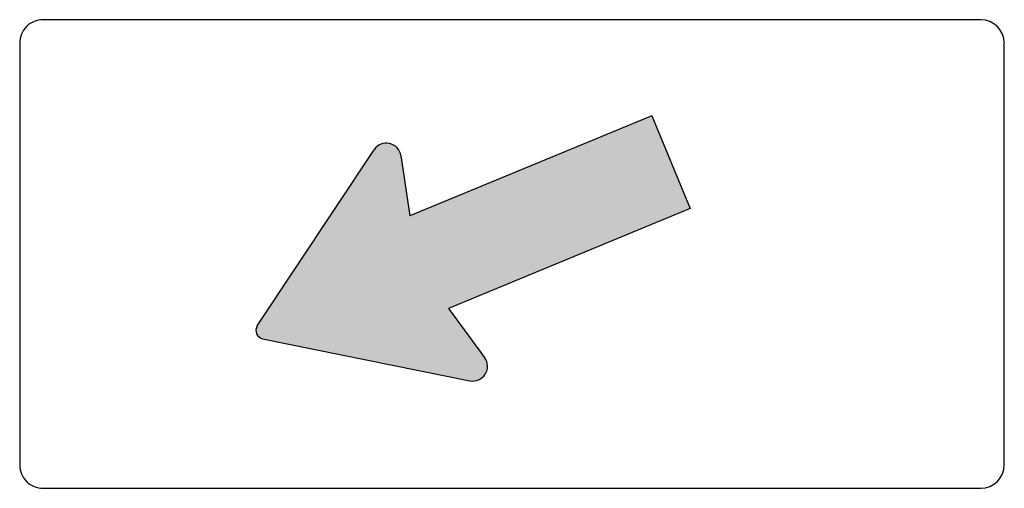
# Model space of a CAD drawing. Header units: inches. Extents: x -0.5 to 0.5, y -0.24 to 0.24.
import ezdxf

# ---------------------------------------------------------------- set-up
doc = ezdxf.new("R2010")
doc.units = ezdxf.units.IN
doc.header["$MEASUREMENT"] = 0

msp = doc.modelspace()

# ---------------------------------------------------------------- hatches: boundary and pattern name
h = msp.add_hatch(color=7)
edge = h.paths.add_edge_path()
edge.add_spline(control_points=[(-0.2587, -0.0731), (-0.2602, -0.0755), (-0.2605, -0.0784), (-0.2594, -0.081), (-0.2583, -0.0836), (-0.256, -0.0855), (-0.2533, -0.0861)], knot_values=[0, 0, 0, 0, 1, 1, 1, 2, 2, 2, 2], degree=3, periodic=0)
edge.add_line((-0.2533, -0.0861), (-0.0428, -0.1288))
edge.add_spline(control_points=[(-0.0428, -0.1288), (-0.0367, -0.13), (-0.0305, -0.1274), (-0.0272, -0.1222), (-0.0239, -0.117), (-0.0241, -0.1103), (-0.0278, -0.1053)], knot_values=[0, 0, 0, 0, 1, 1, 1, 2, 2, 2, 2], degree=3, periodic=0)
edge.add_line((-0.0278, -0.1053), (-0.0645, -0.0555))
edge.add_line((-0.0645, -0.0555), (0.181, 0.0462))
edge.add_line((0.181, 0.0462), (0.1419, 0.1405))
edge.add_line((0.1419, 0.1405), (-0.1036, 0.0387))
edge.add_line((-0.1036, 0.0387), (-0.1129, 0.1))
edge.add_spline(control_points=[(-0.1129, 0.1), (-0.1138, 0.1061), (-0.1184, 0.111), (-0.1244, 0.1123), (-0.1304, 0.1136), (-0.1366, 0.1111), (-0.14, 0.106)], knot_values=[0, 0, 0, 0, 1, 1, 1, 2, 2, 2, 2], degree=3, periodic=0)
edge.add_line((-0.14, 0.106), (-0.2587, -0.0731))

# ---------------------------------------------------------------- linework, layer by layer
at = {"color": 7}
for p, q in [((0.1419, 0.1405), (-0.1036, 0.0387)), ((0.1419, 0.1405), (0.181, 0.0462)), ((-0.2587, -0.0731), (-0.14, 0.106)), ((-0.1129, 0.1), (-0.1036, 0.0387)), ((0.181, 0.0462), (-0.0645, -0.0555)), ((-0.0645, -0.0555), (-0.0278, -0.1053)), ((-0.2533, -0.0861), (-0.0428, -0.1288))]:
    msp.add_line(p, q, dxfattribs=at)
for points in [[(0.4762, 0.2381), (-0.4762, 0.2381)], [(-0.5, 0.2143), (-0.5, -0.2143)], [(0.5, -0.2143), (0.5, 0.2143)], [(-0.4762, -0.2381), (0.4762, -0.2381)]]:
    msp.add_lwpolyline(points, dxfattribs=at)
for points in [[(-0.4762, 0.2381), (-0.4825, 0.2381), (-0.4886, 0.2356), (-0.493, 0.2311), (-0.4975, 0.2267), (-0.5, 0.2206), (-0.5, 0.2143)], [(-0.1129, 0.1), (-0.1138, 0.1061), (-0.1184, 0.111), (-0.1244, 0.1123), (-0.1304, 0.1136), (-0.1366, 0.1111), (-0.14, 0.106)], [(-0.2587, -0.0731), (-0.2602, -0.0755), (-0.2605, -0.0784), (-0.2594, -0.081), (-0.2583, -0.0836), (-0.256, -0.0855), (-0.2533, -0.0861)], [(-0.0428, -0.1288), (-0.0367, -0.13), (-0.0305, -0.1274), (-0.0272, -0.1222), (-0.0239, -0.117), (-0.0241, -0.1103), (-0.0278, -0.1053)], [(-0.5, -0.2143), (-0.5, -0.2206), (-0.4975, -0.2267), (-0.493, -0.2311), (-0.4886, -0.2356), (-0.4825, -0.2381), (-0.4762, -0.2381)]]:
    msp.add_open_spline(points, degree=3, knots=[0, 0, 0, 0, 1, 1, 1, 2, 2, 2, 2], dxfattribs=at)
for points in [[(0.5, 0.2143), (0.5, 0.2274), (0.4893, 0.2381), (0.4762, 0.2381)], [(0.4762, -0.2381), (0.4893, -0.2381), (0.5, -0.2274), (0.5, -0.2143)]]:
    msp.add_open_spline(points, degree=3, dxfattribs=at)

doc.saveas('drawing.dxf')
